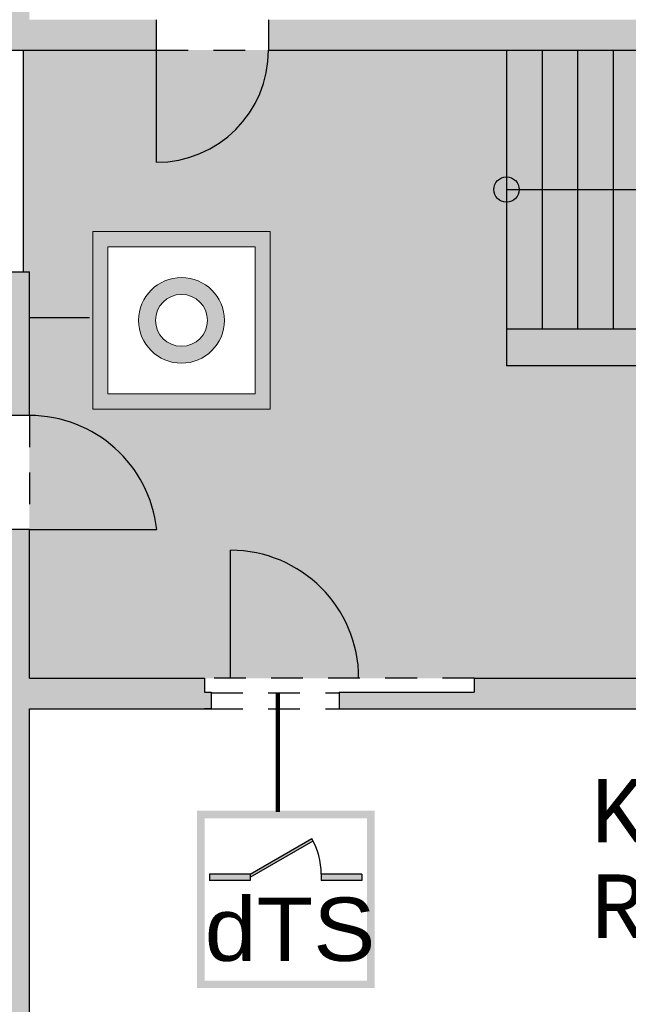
# Model space of a CAD drawing. Header units: metres. Extents: x -5 to 193, y -5 to 104.
# Tile 14 of 25: x 137.09 to 141.89, y 69.54 to 77.31. Entities that reach past the tile are written whole.
import ezdxf

# ---------------------------------------------------------------- set-up
doc = ezdxf.new("R2010")
doc.units = ezdxf.units.M
doc.header["$PDMODE"] = 65
doc.linetypes.add('AUSGEZOGEN', pattern=[0])
doc.linetypes.add('LINIE_2', pattern=[0.45, 0.25, -0.2])
for name, color, linetype, lineweight in [('XR$2$003STTXT_BAUTEILBESCHRIFTUNG', 7, 'Continuous', 13), ('XR$2$003WN111_ALLGEMEIN', 7, 'Continuous', 13), ('XR$2$004FE2DD_ZWEIDIMENSIONAL', 4, 'Continuous', 13), ('XR$2$004FEGLA_GLAS', 4, 'Continuous', 13), ('XR$2$004TT111_ALLGEMEIN', 7, 'Continuous', 13), ('XR$2$004TT999_SONSTIGES', 4, 'Continuous', 13), ('XR$2$005BM999_SONSTIGES', 8, 'Continuous', 13), ('XR$2$005BMENT_ENTWURF', 8, 'Continuous', 13), ('XR$3$STANDARD', 7, 'Continuous', 25)]:
    doc.layers.add(name, color=color, linetype=linetype, lineweight=lineweight)
doc.styles.add('ARIAL', font='ARIAL.TTF')
doc.styles.add('LUCIDACONSOLE', font='LUCON.TTF')
doc.dimstyles.new('_DIMSTYLE_2', dxfattribs={"dimtxt": 0.75, "dimasz": 1, "dimexe": 0, "dimexo": 1e-06, "dimgap": 0.375, "dimtad": 0, "dimrnd": 0.01, "dimzin": 4, "dimdsep": 46, "dimtxsty": 'Standard', "dimblk1": 'ALL_ML_STRICH', "dimblk2": 'ALL_ML_STRICH', "dimsah": 1, "dimcen": 0, "dimse1": 1, "dimse2": 1, "dimadec": 0, "dimazin": 0, "dimtfac": 1, "dimtdec": 0, "dimtix": 1, "dimtmove": 2, "dimatfit": 3, "dimfxl": 1, "dimtzin": 0, "dimlwd": 0, "dimlwe": 25, "dimarcsym": 0})

# ---------------------------------------------------------------- blocks, each defined once
blk = doc.blocks.new('ALL_ML_STRICH')
at = {"color": 0, "linetype": 'ByBlock', "lineweight": -2}
for p, q in [((0, -0.5), (0, 0.5)), ((-0.3, -0.3), (0.3, 0.3)), ((-1, 0), (0.5, 0))]:
    blk.add_line(p, q, dxfattribs=at)
blk = doc.blocks.new('*D4')
at = {"layer": 'DEFPOINTS', "color": 0, "linetype": 'AUSGEZOGEN', "lineweight": 25}
for p in [(126.5524, 84.1582), (136.9624, 80.3925), (126.5524, 75.1175)]:
    blk.add_point(p, dxfattribs=at)
at = {"layer": 'XR$3$STANDARD', "color": 0, "linetype": 'AUSGEZOGEN', "lineweight": -2}
for p, q in [((126.5524, 84.1582), (130.5699, 84.1582)), ((133.1637, 84.1582), (136.9624, 84.1582))]:
    blk.add_line(p, q, dxfattribs=at)
at = {"layer": 'XR$3$STANDARD', "color": 0, "linetype": 'AUSGEZOGEN', "lineweight": 25, "rotation": 180}
blk.add_blockref('ALL_ML_STRICH', (126.5524, 84.1582), dxfattribs=at)
at = {"layer": 'XR$3$STANDARD', "color": 0, "linetype": 'AUSGEZOGEN', "lineweight": 25}
blk.add_blockref('ALL_ML_STRICH', (136.9624, 84.1582), dxfattribs=at)
at = {"layer": 'XR$3$STANDARD', "color": 0, "linetype": 'AUSGEZOGEN', "lineweight": 25, "insert": (131.8668, 84.1582), "char_height": 0.75, "width": 2.329687, "attachment_point": 5}
blk.add_mtext('\\W0.62;\\A1;{10.41\\H0.495000;\\S^ ;}', dxfattribs=at)

msp = doc.modelspace()

# ---------------------------------------------------------------- hatches: boundary and pattern name
at = {"layer": 'XR$2$004TT111_ALLGEMEIN', "linetype": 'AUSGEZOGEN', "lineweight": 25}
h = msp.add_hatch(color=0, dxfattribs=at)
h.paths.add_polyline_path([(138.1674, 77.3075), (138.1674, 77.0675), (136.9274, 77.0675), (136.9274, 80.1425), (137.1674, 80.1425), (137.1674, 77.3075)], flags=16)
h.paths.add_polyline_path([(149.9774, 77.3075), (149.9774, 77.0675), (139.0524, 77.0675), (139.0524, 77.3075), (144.4314, 77.3075), (144.4314, 80.1425), (144.5464, 80.1425), (144.5464, 77.3075)], flags=16)
msp.add_hatch(color=0, dxfattribs=at).paths.add_polyline_path([(137.1674, 75.3175), (137.1674, 74.1855), (137.1673, 74.1855), (137.1671, 74.1855), (137.167, 74.1855), (137.1668, 74.1855), (137.1667, 74.1855), (137.1665, 74.1855), (137.1664, 74.1855), (137.1663, 74.1855), (137.1661, 74.1855), (137.166, 74.1855), (137.1658, 74.1855), (137.1657, 74.1855), (137.1655, 74.1855), (137.1654, 74.1855), (137.1652, 74.1855), (137.1651, 74.1855), (137.165, 74.1855), (137.1648, 74.1855), (137.1647, 74.1855), (137.1645, 74.1855), (137.1644, 74.1855), (137.1642, 74.1855), (137.1641, 74.1855), (137.1639, 74.1855), (137.1638, 74.1855), (137.1637, 74.1855), (137.1635, 74.1855), (137.1634, 74.1855), (137.1632, 74.1855), (137.1631, 74.1855), (137.1629, 74.1855), (137.1628, 74.1855), (137.1626, 74.1855), (137.1625, 74.1855), (137.1624, 74.1855), (137.1622, 74.1855), (136.9274, 74.1855), (136.9274, 74.8675), (136.9274, 75.1175), (136.9274, 75.3175)], flags=16)
at = {"layer": 'XR$3$STANDARD', "linetype": 'AUSGEZOGEN', "lineweight": 25, "true_color": 0x8cff8c}
h = msp.add_hatch(color=91, dxfattribs=at)
h.paths.add_polyline_path([(151.6524, 75.3175), (151.9124, 75.3175), (151.9124, 77.0675), (137.1174, 77.0675), (137.1174, 75.3175), (137.1674, 75.3175), (137.1674, 72.1125), (152.3424, 72.1125), (152.3424, 74.8675), (151.6524, 74.8675)])
h.paths.add_polyline_path([(137.6661, 74.2358), (137.6661, 75.6358), (139.0661, 75.6358), (139.0661, 74.2358)], flags=16)
h.paths.add_polyline_path([(148.8484, 75.3253), (148.8484, 76.3253), (150.2484, 76.3253), (150.2484, 75.3253)], flags=16)
at = {"layer": 'XR$3$STANDARD', "linetype": 'AUSGEZOGEN', "lineweight": 13}
h = msp.add_hatch(color=5, dxfattribs=at)
h.paths.add_polyline_path([(139.0661, 75.6358), (137.6661, 75.6358), (137.6661, 74.2358), (139.0661, 74.2358)])
h.paths.add_polyline_path([(138.9461, 74.3558), (137.7861, 74.3558), (137.7861, 75.5158), (138.9461, 75.5158)], flags=16)
h = msp.add_hatch(color=5, dxfattribs=at)
h.paths.add_polyline_path([(138.7042, 74.9358), (138.7041, 74.9416), (138.7039, 74.9475), (138.7037, 74.9534), (138.7033, 74.9593), (138.7029, 74.9652), (138.7023, 74.9711), (138.7016, 74.9769), (138.7009, 74.9828), (138.7, 74.9886), (138.699, 74.9944), (138.6979, 75.0002), (138.6968, 75.006), (138.6955, 75.0118), (138.6941, 75.0175), (138.6926, 75.0232), (138.6911, 75.0289), (138.6894, 75.0346), (138.6876, 75.0402), (138.6857, 75.0458), (138.6838, 75.0514), (138.6817, 75.0569), (138.6795, 75.0624), (138.6773, 75.0678), (138.6749, 75.0732), (138.6725, 75.0786), (138.6699, 75.0839), (138.6673, 75.0892), (138.6646, 75.0944), (138.6618, 75.0996), (138.6589, 75.1048), (138.6559, 75.1098), (138.6528, 75.1149), (138.6496, 75.1198), (138.6464, 75.1248), (138.643, 75.1296), (138.6396, 75.1344), (138.6361, 75.1392), (138.6325, 75.1439), (138.6288, 75.1485), (138.6251, 75.153), (138.6212, 75.1575), (138.6173, 75.1619), (138.6133, 75.1663), (138.6093, 75.1706), (138.6051, 75.1748), (138.6009, 75.1789), (138.5967, 75.183), (138.5923, 75.1869), (138.5879, 75.1909), (138.5834, 75.1947), (138.5789, 75.1984), (138.5742, 75.2021), (138.5696, 75.2057), (138.5648, 75.2092), (138.56, 75.2126), (138.5552, 75.216), (138.5502, 75.2192), (138.5453, 75.2224), (138.5402, 75.2255), (138.5351, 75.2285), (138.53, 75.2314), (138.5248, 75.2342), (138.5196, 75.2369), (138.5143, 75.2396), (138.509, 75.2421), (138.5036, 75.2445), (138.4982, 75.2469), (138.4928, 75.2492), (138.4873, 75.2513), (138.4817, 75.2534), (138.4762, 75.2554), (138.4706, 75.2572), (138.465, 75.259), (138.4593, 75.2607), (138.4536, 75.2623), (138.4479, 75.2637), (138.4422, 75.2651), (138.4364, 75.2664), (138.4306, 75.2676), (138.4248, 75.2686), (138.419, 75.2696), (138.4132, 75.2705), (138.4073, 75.2713), (138.4015, 75.2719), (138.3956, 75.2725), (138.3897, 75.2729), (138.3838, 75.2733), (138.3779, 75.2736), (138.372, 75.2737), (138.3661, 75.2738), (138.3602, 75.2737), (138.3543, 75.2736), (138.3484, 75.2733), (138.3426, 75.2729), (138.3367, 75.2725), (138.3308, 75.2719), (138.3249, 75.2713), (138.3191, 75.2705), (138.3133, 75.2696), (138.3074, 75.2686), (138.3016, 75.2676), (138.2959, 75.2664), (138.2901, 75.2651), (138.2844, 75.2637), (138.2786, 75.2623), (138.273, 75.2607), (138.2673, 75.259), (138.2617, 75.2572), (138.2561, 75.2554), (138.2505, 75.2534), (138.245, 75.2513), (138.2395, 75.2492), (138.2341, 75.2469), (138.2286, 75.2445), (138.2233, 75.2421), (138.218, 75.2396), (138.2127, 75.2369), (138.2074, 75.2342), (138.2023, 75.2314), (138.1971, 75.2285), (138.192, 75.2255), (138.187, 75.2224), (138.182, 75.2192), (138.1771, 75.216), (138.1723, 75.2126), (138.1674, 75.2092), (138.1627, 75.2057), (138.158, 75.2021), (138.1534, 75.1984), (138.1489, 75.1947), (138.1444, 75.1909), (138.14, 75.1869), (138.1356, 75.183), (138.1313, 75.1789), (138.1271, 75.1748), (138.123, 75.1706), (138.1189, 75.1663), (138.1149, 75.1619), (138.111, 75.1575), (138.1072, 75.153), (138.1034, 75.1485), (138.0998, 75.1439), (138.0962, 75.1392), (138.0927, 75.1344), (138.0892, 75.1296), (138.0859, 75.1248), (138.0826, 75.1198), (138.0795, 75.1149), (138.0764, 75.1098), (138.0734, 75.1048), (138.0705, 75.0996), (138.0677, 75.0944), (138.065, 75.0892), (138.0623, 75.0839), (138.0598, 75.0786), (138.0573, 75.0732), (138.055, 75.0678), (138.0527, 75.0624), (138.0506, 75.0569), (138.0485, 75.0514), (138.0465, 75.0458), (138.0447, 75.0402), (138.0429, 75.0346), (138.0412, 75.0289), (138.0396, 75.0232), (138.0382, 75.0175), (138.0368, 75.0118), (138.0355, 75.006), (138.0343, 75.0002), (138.0332, 74.9944), (138.0323, 74.9886), (138.0314, 74.9828), (138.0306, 74.9769), (138.03, 74.9711), (138.0294, 74.9652), (138.0289, 74.9593), (138.0286, 74.9534), (138.0283, 74.9475), (138.0282, 74.9416), (138.0281, 74.9358), (138.0282, 74.9299), (138.0283, 74.924), (138.0286, 74.9181), (138.0289, 74.9122), (138.0294, 74.9063), (138.03, 74.9004), (138.0306, 74.8946), (138.0314, 74.8887), (138.0323, 74.8829), (138.0332, 74.8771), (138.0343, 74.8713), (138.0355, 74.8655), (138.0368, 74.8597), (138.0382, 74.854), (138.0396, 74.8483), (138.0412, 74.8426), (138.0429, 74.8369), (138.0447, 74.8313), (138.0465, 74.8257), (138.0485, 74.8201), (138.0506, 74.8146), (138.0527, 74.8091), (138.055, 74.8037), (138.0573, 74.7983), (138.0598, 74.7929), (138.0623, 74.7876), (138.065, 74.7823), (138.0677, 74.7771), (138.0705, 74.7719), (138.0734, 74.7667), (138.0764, 74.7617), (138.0795, 74.7566), (138.0826, 74.7517), (138.0859, 74.7467), (138.0892, 74.7419), (138.0927, 74.7371), (138.0962, 74.7323), (138.0998, 74.7276), (138.1034, 74.723), (138.1072, 74.7185), (138.111, 74.714), (138.1149, 74.7096), (138.1189, 74.7052), (138.123, 74.7009), (138.1271, 74.6967), (138.1313, 74.6926), (138.1356, 74.6885), (138.14, 74.6846), (138.1444, 74.6806), (138.1489, 74.6768), (138.1534, 74.6731), (138.158, 74.6694), (138.1627, 74.6658), (138.1674, 74.6623), (138.1723, 74.6589), (138.1771, 74.6555), (138.182, 74.6523), (138.187, 74.6491), (138.192, 74.646), (138.1971, 74.643), (138.2023, 74.6401), (138.2074, 74.6373), (138.2127, 74.6346), (138.218, 74.6319), (138.2233, 74.6294), (138.2286, 74.627), (138.2341, 74.6246), (138.2395, 74.6223), (138.245, 74.6202), (138.2505, 74.6181), (138.2561, 74.6161), (138.2617, 74.6143), (138.2673, 74.6125), (138.273, 74.6108), (138.2786, 74.6092), (138.2844, 74.6078), (138.2901, 74.6064), (138.2959, 74.6051), (138.3016, 74.6039), (138.3074, 74.6029), (138.3133, 74.6019), (138.3191, 74.601), (138.3249, 74.6002), (138.3308, 74.5996), (138.3367, 74.599), (138.3426, 74.5986), (138.3484, 74.5982), (138.3543, 74.5979), (138.3602, 74.5978), (138.3661, 74.5977), (138.372, 74.5978), (138.3779, 74.5979), (138.3838, 74.5982), (138.3897, 74.5986), (138.3956, 74.599), (138.4015, 74.5996), (138.4073, 74.6002), (138.4132, 74.601), (138.419, 74.6019), (138.4248, 74.6029), (138.4306, 74.6039), (138.4364, 74.6051), (138.4422, 74.6064), (138.4479, 74.6078), (138.4536, 74.6092), (138.4593, 74.6108), (138.465, 74.6125), (138.4706, 74.6143), (138.4762, 74.6161), (138.4817, 74.6181), (138.4873, 74.6202), (138.4928, 74.6223), (138.4982, 74.6246), (138.5036, 74.627), (138.509, 74.6294), (138.5143, 74.6319), (138.5196, 74.6346), (138.5248, 74.6373), (138.53, 74.6401), (138.5351, 74.643), (138.5402, 74.646), (138.5453, 74.6491), (138.5502, 74.6523), (138.5552, 74.6555), (138.56, 74.6589), (138.5648, 74.6623), (138.5696, 74.6658), (138.5742, 74.6694), (138.5789, 74.6731), (138.5834, 74.6768), (138.5879, 74.6806), (138.5923, 74.6846), (138.5967, 74.6885), (138.6009, 74.6926), (138.6051, 74.6967), (138.6093, 74.7009), (138.6133, 74.7052), (138.6173, 74.7096), (138.6212, 74.714), (138.6251, 74.7185), (138.6288, 74.723), (138.6325, 74.7276), (138.6361, 74.7323), (138.6396, 74.7371), (138.643, 74.7419), (138.6464, 74.7467), (138.6496, 74.7517), (138.6528, 74.7566), (138.6559, 74.7617), (138.6589, 74.7667), (138.6618, 74.7719), (138.6646, 74.7771), (138.6673, 74.7823), (138.6699, 74.7876), (138.6725, 74.7929), (138.6749, 74.7983), (138.6773, 74.8037), (138.6795, 74.8091), (138.6817, 74.8146), (138.6838, 74.8201), (138.6857, 74.8257), (138.6876, 74.8313), (138.6894, 74.8369), (138.6911, 74.8426), (138.6926, 74.8483), (138.6941, 74.854), (138.6955, 74.8597), (138.6968, 74.8655), (138.6979, 74.8713), (138.699, 74.8771), (138.7, 74.8829), (138.7009, 74.8887), (138.7016, 74.8946), (138.7023, 74.9004), (138.7029, 74.9063), (138.7033, 74.9122), (138.7037, 74.9181), (138.7039, 74.924), (138.7041, 74.9299)])
h.paths.add_polyline_path([(138.5707, 74.9393), (138.5708, 74.9358), (138.5707, 74.9322), (138.5706, 74.9286), (138.5705, 74.925), (138.5703, 74.9215), (138.57, 74.9179), (138.5696, 74.9144), (138.5692, 74.9108), (138.5688, 74.9073), (138.5682, 74.9037), (138.5676, 74.9002), (138.567, 74.8967), (138.5663, 74.8932), (138.5655, 74.8897), (138.5647, 74.8862), (138.5638, 74.8828), (138.5628, 74.8793), (138.5618, 74.8759), (138.5607, 74.8725), (138.5596, 74.8691), (138.5584, 74.8658), (138.5572, 74.8624), (138.5559, 74.8591), (138.5545, 74.8558), (138.5531, 74.8525), (138.5516, 74.8493), (138.55, 74.8461), (138.5484, 74.8429), (138.5468, 74.8397), (138.5451, 74.8365), (138.5433, 74.8334), (138.5415, 74.8304), (138.5397, 74.8273), (138.5377, 74.8243), (138.5358, 74.8213), (138.5337, 74.8184), (138.5317, 74.8155), (138.5295, 74.8126), (138.5274, 74.8098), (138.5252, 74.807), (138.5229, 74.8042), (138.5206, 74.8015), (138.5182, 74.7988), (138.5158, 74.7962), (138.5133, 74.7936), (138.5108, 74.7911), (138.5083, 74.7886), (138.5057, 74.7861), (138.503, 74.7837), (138.5004, 74.7813), (138.4977, 74.779), (138.4949, 74.7767), (138.4921, 74.7745), (138.4893, 74.7723), (138.4864, 74.7702), (138.4835, 74.7681), (138.4806, 74.7661), (138.4776, 74.7641), (138.4746, 74.7622), (138.4715, 74.7604), (138.4684, 74.7585), (138.4653, 74.7568), (138.4622, 74.7551), (138.459, 74.7534), (138.4558, 74.7518), (138.4526, 74.7503), (138.4494, 74.7488), (138.4461, 74.7474), (138.4428, 74.746), (138.4395, 74.7447), (138.4361, 74.7435), (138.4327, 74.7423), (138.4294, 74.7411), (138.426, 74.7401), (138.4225, 74.7391), (138.4191, 74.7381), (138.4156, 74.7372), (138.4122, 74.7364), (138.4087, 74.7356), (138.4052, 74.7349), (138.4017, 74.7342), (138.3981, 74.7336), (138.3946, 74.7331), (138.3911, 74.7327), (138.3875, 74.7323), (138.384, 74.7319), (138.3804, 74.7316), (138.3768, 74.7314), (138.3733, 74.7313), (138.3697, 74.7312), (138.3661, 74.7311), (138.3626, 74.7312), (138.359, 74.7313), (138.3554, 74.7314), (138.3519, 74.7316), (138.3483, 74.7319), (138.3447, 74.7323), (138.3412, 74.7327), (138.3377, 74.7331), (138.3341, 74.7336), (138.3306, 74.7342), (138.3271, 74.7349), (138.3236, 74.7356), (138.3201, 74.7364), (138.3166, 74.7372), (138.3132, 74.7381), (138.3097, 74.7391), (138.3063, 74.7401), (138.3029, 74.7411), (138.2995, 74.7423), (138.2961, 74.7435), (138.2928, 74.7447), (138.2895, 74.746), (138.2862, 74.7474), (138.2829, 74.7488), (138.2797, 74.7503), (138.2764, 74.7518), (138.2732, 74.7534), (138.2701, 74.7551), (138.2669, 74.7568), (138.2638, 74.7585), (138.2607, 74.7604), (138.2577, 74.7622), (138.2547, 74.7641), (138.2517, 74.7661), (138.2488, 74.7681), (138.2459, 74.7702), (138.243, 74.7723), (138.2402, 74.7745), (138.2374, 74.7767), (138.2346, 74.779), (138.2319, 74.7813), (138.2292, 74.7837), (138.2266, 74.7861), (138.224, 74.7886), (138.2214, 74.7911), (138.2189, 74.7936), (138.2165, 74.7962), (138.2141, 74.7988), (138.2117, 74.8015), (138.2094, 74.8042), (138.2071, 74.807), (138.2049, 74.8098), (138.2027, 74.8126), (138.2006, 74.8155), (138.1985, 74.8184), (138.1965, 74.8213), (138.1945, 74.8243), (138.1926, 74.8273), (138.1907, 74.8304), (138.1889, 74.8334), (138.1872, 74.8365), (138.1855, 74.8397), (138.1838, 74.8429), (138.1822, 74.8461), (138.1807, 74.8493), (138.1792, 74.8525), (138.1778, 74.8558), (138.1764, 74.8591), (138.1751, 74.8624), (138.1739, 74.8658), (138.1727, 74.8691), (138.1715, 74.8725), (138.1705, 74.8759), (138.1694, 74.8793), (138.1685, 74.8828), (138.1676, 74.8862), (138.1668, 74.8897), (138.166, 74.8932), (138.1653, 74.8967), (138.1646, 74.9002), (138.164, 74.9037), (138.1635, 74.9073), (138.163, 74.9108), (138.1626, 74.9144), (138.1623, 74.9179), (138.162, 74.9215), (138.1618, 74.925), (138.1616, 74.9286), (138.1615, 74.9322), (138.1615, 74.9358), (138.1615, 74.9393), (138.1616, 74.9429), (138.1618, 74.9465), (138.162, 74.95), (138.1623, 74.9536), (138.1626, 74.9571), (138.163, 74.9607), (138.1635, 74.9642), (138.164, 74.9678), (138.1646, 74.9713), (138.1653, 74.9748), (138.166, 74.9783), (138.1668, 74.9818), (138.1676, 74.9853), (138.1685, 74.9887), (138.1694, 74.9922), (138.1705, 74.9956), (138.1715, 74.999), (138.1727, 75.0024), (138.1739, 75.0057), (138.1751, 75.0091), (138.1764, 75.0124), (138.1778, 75.0157), (138.1792, 75.019), (138.1807, 75.0222), (138.1822, 75.0254), (138.1838, 75.0286), (138.1855, 75.0318), (138.1872, 75.035), (138.1889, 75.0381), (138.1907, 75.0411), (138.1926, 75.0442), (138.1945, 75.0472), (138.1965, 75.0502), (138.1985, 75.0531), (138.2006, 75.056), (138.2027, 75.0589), (138.2049, 75.0617), (138.2071, 75.0645), (138.2094, 75.0673), (138.2117, 75.07), (138.2141, 75.0727), (138.2165, 75.0753), (138.2189, 75.0779), (138.2214, 75.0804), (138.224, 75.0829), (138.2266, 75.0854), (138.2292, 75.0878), (138.2319, 75.0902), (138.2346, 75.0925), (138.2374, 75.0948), (138.2402, 75.097), (138.243, 75.0992), (138.2459, 75.1013), (138.2488, 75.1034), (138.2517, 75.1054), (138.2547, 75.1074), (138.2577, 75.1093), (138.2607, 75.1111), (138.2638, 75.113), (138.2669, 75.1147), (138.2701, 75.1164), (138.2732, 75.1181), (138.2764, 75.1197), (138.2797, 75.1212), (138.2829, 75.1227), (138.2862, 75.1241), (138.2895, 75.1255), (138.2928, 75.1268), (138.2961, 75.128), (138.2995, 75.1292), (138.3029, 75.1304), (138.3063, 75.1314), (138.3097, 75.1324), (138.3132, 75.1334), (138.3166, 75.1343), (138.3201, 75.1351), (138.3236, 75.1359), (138.3271, 75.1366), (138.3306, 75.1373), (138.3341, 75.1379), (138.3377, 75.1384), (138.3412, 75.1388), (138.3447, 75.1392), (138.3483, 75.1396), (138.3519, 75.1399), (138.3554, 75.1401), (138.359, 75.1402), (138.3626, 75.1403), (138.3661, 75.1404), (138.3697, 75.1403), (138.3733, 75.1402), (138.3768, 75.1401), (138.3804, 75.1399), (138.384, 75.1396), (138.3875, 75.1392), (138.3911, 75.1388), (138.3946, 75.1384), (138.3981, 75.1379), (138.4017, 75.1373), (138.4052, 75.1366), (138.4087, 75.1359), (138.4122, 75.1351), (138.4156, 75.1343), (138.4191, 75.1334), (138.4225, 75.1324), (138.426, 75.1314), (138.4294, 75.1304), (138.4327, 75.1292), (138.4361, 75.128), (138.4395, 75.1268), (138.4428, 75.1255), (138.4461, 75.1241), (138.4494, 75.1227), (138.4526, 75.1212), (138.4558, 75.1197), (138.459, 75.1181), (138.4622, 75.1164), (138.4653, 75.1147), (138.4684, 75.113), (138.4715, 75.1111), (138.4746, 75.1093), (138.4776, 75.1074), (138.4806, 75.1054), (138.4835, 75.1034), (138.4864, 75.1013), (138.4893, 75.0992), (138.4921, 75.097), (138.4949, 75.0948), (138.4977, 75.0925), (138.5004, 75.0902), (138.503, 75.0878), (138.5057, 75.0854), (138.5083, 75.0829), (138.5108, 75.0804), (138.5133, 75.0779), (138.5158, 75.0753), (138.5182, 75.0727), (138.5206, 75.07), (138.5229, 75.0673), (138.5252, 75.0645), (138.5274, 75.0617), (138.5295, 75.0589), (138.5317, 75.056), (138.5337, 75.0531), (138.5358, 75.0502), (138.5377, 75.0472), (138.5397, 75.0442), (138.5415, 75.0411), (138.5433, 75.0381), (138.5451, 75.035), (138.5468, 75.0318), (138.5484, 75.0286), (138.55, 75.0254), (138.5516, 75.0222), (138.5531, 75.019), (138.5545, 75.0157), (138.5559, 75.0124), (138.5572, 75.0091), (138.5584, 75.0057), (138.5596, 75.0024), (138.5607, 74.999), (138.5618, 74.9956), (138.5628, 74.9922), (138.5638, 74.9887), (138.5647, 74.9853), (138.5655, 74.9818), (138.5663, 74.9783), (138.567, 74.9748), (138.5676, 74.9713), (138.5682, 74.9678), (138.5688, 74.9642), (138.5692, 74.9607), (138.5696, 74.9571), (138.57, 74.9536), (138.5703, 74.95), (138.5705, 74.9465), (138.5706, 74.9429)], flags=16)
at = {"layer": 'XR$3$STANDARD', "linetype": 'AUSGEZOGEN', "lineweight": 25}
msp.add_hatch(color=0, dxfattribs=at).paths.add_polyline_path([(136.9274, 65.7892), (137.1674, 65.7892), (137.1674, 71.8725), (138.5999, 71.8725), (138.5999, 72.0025), (138.5474, 72.0025), (138.5474, 72.1125), (137.1674, 72.1125), (137.1674, 73.2856), (136.9274, 73.2855), (136.9274, 72.1125), (135.9724, 72.1125), (135.9724, 71.8725), (136.9274, 71.8725)])
at = {"layer": 'XR$3$STANDARD', "linetype": 'LINIE_2', "lineweight": 25}
msp.add_hatch(color=0, dxfattribs=at).paths.add_polyline_path([(144.4124, 65.7938), (144.5624, 65.7938), (144.5624, 71.8725), (148.8899, 71.8725), (148.8899, 72.1125), (140.6724, 72.1125), (140.6724, 72.0025), (139.6099, 72.0025), (139.6099, 71.8725), (144.4124, 71.8725)])
at = {"layer": 'XR$3$STANDARD', "linetype": 'AUSGEZOGEN', "lineweight": 140}
h = msp.add_hatch(color=1, dxfattribs=at)
h.paths.add_polyline_path([(139.8875, 71.0683), (138.4875, 71.0683), (138.4875, 69.6683), (139.8875, 69.6683)])
h.paths.add_polyline_path([(138.5475, 71.0083), (139.8275, 71.0083), (139.8275, 69.7283), (138.5475, 69.7283)], flags=16)
for points in [[(138.9075, 70.5683), (138.9075, 70.543), (139.4034, 70.8293), (139.3924, 70.8483)], [(138.9075, 70.5183), (138.9075, 70.5683), (138.5875, 70.5683), (138.5875, 70.5183)], [(139.7875, 70.5183), (139.7875, 70.5683), (139.4675, 70.5683), (139.4675, 70.5183)]]:
    msp.add_hatch(color=0, dxfattribs=at).paths.add_polyline_path(points)

# ---------------------------------------------------------------- linework, layer by layer
at = {"layer": 'XR$2$003STTXT_BAUTEILBESCHRIFTUNG', "color": 1, "linetype": 'AUSGEZOGEN', "lineweight": 25}
msp.add_line((137.1174, 77.0675), (137.1174, 75.3175), dxfattribs=at)
at = {"layer": 'XR$2$003WN111_ALLGEMEIN', "color": 2, "linetype": 'AUSGEZOGEN', "lineweight": 25}
for p, q in [((138.1674, 77.3075), (138.1674, 77.0675)), ((139.0524, 77.3075), (139.0524, 77.0675)), ((136.9274, 77.0675), (138.1674, 77.0675)), ((139.0524, 77.0675), (149.9774, 77.0675)), ((136.9274, 75.3175), (137.1674, 75.3175)), ((137.1674, 75.1175), (137.1674, 75.3175)), ((137.1674, 74.1855), (137.1674, 75.3175)), ((137.1674, 74.1855), (136.9274, 74.1855)), ((137.1674, 73.2856), (136.9274, 73.2855)), ((137.1674, 72.1125), (137.1674, 73.2856)), ((137.1674, 72.1125), (138.5474, 72.1125)), ((138.5474, 72.1125), (138.5474, 72.0025)), ((140.6724, 72.1125), (148.8899, 72.1125)), ((140.6724, 72.1125), (140.6724, 72.0025)), ((138.5474, 72.0025), (138.5999, 72.0025)), ((138.5999, 72.0025), (138.5999, 71.8725)), ((139.6099, 72.0025), (140.6724, 72.0025)), ((139.6099, 72.0025), (139.6099, 71.8725)), ((137.1674, 71.8725), (138.5999, 71.8725)), ((137.1674, 65.7892), (137.1674, 71.8725)), ((138.5999, 71.8725), (138.5474, 71.8725)), ((139.6099, 71.8725), (144.4124, 71.8725))]:
    msp.add_line(p, q, dxfattribs=at)
at = {"layer": 'XR$2$004FE2DD_ZWEIDIMENSIONAL', "color": 1, "linetype": 'AUSGEZOGEN', "lineweight": 25}
for p, q in [((137.1674, 73.2856), (138.1714, 73.2856)), ((138.7524, 72.1125), (138.7524, 73.1225))]:
    msp.add_line(p, q, dxfattribs=at)
for centre, start in [((137.1674, 73.1755), 6.26038), ((138.7524, 72.1125), 0)]:
    msp.add_arc(centre, 1.01, start, 90, dxfattribs=at)
at = {"layer": 'XR$2$004TT999_SONSTIGES', "color": 6, "linetype": 'AUSGEZOGEN', "lineweight": 25}
for p, q in [((140.9274, 77.0675), (140.9274, 74.8675)), ((140.9274, 77.0675), (140.9274, 74.5775)), ((141.2074, 77.0675), (141.2074, 74.8675)), ((141.4874, 77.0675), (141.4874, 74.8675)), ((141.7674, 77.0675), (141.7674, 74.8675)), ((140.9274, 75.9675), (142.2528, 75.9675)), ((142.0474, 74.8675), (140.9274, 74.8675)), ((142.1491, 74.5775), (140.9274, 74.5775))]:
    msp.add_line(p, q, dxfattribs=at)
msp.add_circle((140.9274, 75.9675), 0.1, dxfattribs=at)
at = {"layer": 'XR$2$005BM999_SONSTIGES', "color": 1, "linetype": 'AUSGEZOGEN', "lineweight": 25}
msp.add_line((138.1674, 77.0675), (138.1674, 76.1825), dxfattribs=at)
msp.add_arc((138.1674, 77.0675), 0.885, 270, 0, dxfattribs=at)
at = {"layer": 'XR$2$005BMENT_ENTWURF', "color": 254, "linetype": 'LINIE_2', "lineweight": 25, "true_color": 0xf0f0b4}
for p, q in [((138.1674, 77.0675), (139.0524, 77.0675)), ((137.1674, 74.1855), (137.1674, 73.2855)), ((140.6724, 72.1125), (138.5474, 72.1125)), ((138.5999, 71.9984), (139.6099, 71.9984)), ((138.5999, 71.8725), (139.6099, 71.8725))]:
    msp.add_line(p, q, dxfattribs=at)
at = {"layer": 'XR$3$STANDARD', "color": 3, "linetype": 'AUSGEZOGEN', "lineweight": 13}
for p, q in [((139.0661, 75.6358), (137.6661, 75.6358)), ((137.6661, 75.6358), (137.6661, 74.2358)), ((139.0661, 74.2358), (139.0661, 75.6358)), ((137.6661, 74.2358), (139.0661, 74.2358))]:
    msp.add_line(p, q, dxfattribs=at)
at = {"layer": 'XR$3$STANDARD', "color": 1, "linetype": 'AUSGEZOGEN', "lineweight": 13}
for p, q in [((138.9461, 75.5158), (137.7861, 75.5158)), ((137.7861, 75.5158), (137.7861, 74.3558)), ((138.9461, 74.3558), (138.9461, 75.5158)), ((137.7861, 74.3558), (138.9461, 74.3558))]:
    msp.add_line(p, q, dxfattribs=at)
at = {"layer": 'XR$3$STANDARD', "color": 0, "linetype": 'AUSGEZOGEN', "lineweight": 25}
msp.add_line((137.6411, 74.956), (137.1674, 74.956), dxfattribs=at)
at = {"layer": 'XR$3$STANDARD', "color": 1, "linetype": 'AUSGEZOGEN', "lineweight": 140}
msp.add_line((139.125, 71.0602), (139.125, 71.9984), dxfattribs=at)
at = {"layer": 'XR$3$STANDARD', "color": 1, "linetype": 'AUSGEZOGEN', "lineweight": 25}
for p, q in [((138.9075, 70.5683), (139.3924, 70.8483)), ((138.9075, 70.543), (139.4034, 70.8293)), ((138.9075, 70.5683), (138.5875, 70.5683)), ((138.5875, 70.5683), (138.5875, 70.5183)), ((138.9075, 70.5683), (138.9075, 70.5183)), ((139.7875, 70.5683), (139.4675, 70.5683)), ((139.4675, 70.5683), (139.4675, 70.5183)), ((139.7875, 70.5683), (139.7875, 70.5183)), ((138.9075, 70.5183), (138.5875, 70.5183)), ((139.7875, 70.5183), (139.4675, 70.5183))]:
    msp.add_line(p, q, dxfattribs=at)
at = {"layer": 'XR$3$STANDARD', "color": 5, "linetype": 'AUSGEZOGEN', "lineweight": 13}
for radius in [0.338, 0.2046]:
    msp.add_circle((138.3661, 74.9358), radius, dxfattribs=at)
at = {"layer": 'XR$3$STANDARD', "color": 1, "linetype": 'AUSGEZOGEN', "lineweight": 25}
msp.add_arc((138.9075, 70.5683), 0.56, 0, 30, dxfattribs=at)

# ---------------------------------------------------------------- texts
at = {"layer": 'XR$2$004FEGLA_GLAS', "color": 0, "linetype": 'AUSGEZOGEN', "lineweight": 25, "insert": (141.5948, 71.3179), "char_height": 0.5, "width": 3.162017, "attachment_point": 1, "line_spacing_factor": 0.903614, "style": 'LUCIDACONSOLE'}
msp.add_mtext('{\\fLucida Console|i0|b0;\\H0.500000;\\W1.000000;\\C7;Klasse}\\P{\\fLucida Console|i0|b0;\\H0.500000;\\W1.000000;\\C7;R 22}\\P', dxfattribs=at)
at = {"layer": 'XR$3$STANDARD', "color": 0, "linetype": 'AUSGEZOGEN', "lineweight": 25, "insert": (138.5489, 69.8759), "char_height": 0.5, "width": 1.546311, "attachment_point": 7, "style": 'ARIAL'}
msp.add_mtext('\\W1.05;dTS', dxfattribs=at)

# ---------------------------------------------------------------- dimensions: what is measured, and where the dimension line sits
at = {"layer": 'XR$3$STANDARD', "color": 0, "linetype": 'AUSGEZOGEN', "lineweight": 25}
dim = msp.add_linear_dim(base=(136.9624, 84.1582), p1=(126.5524, 75.1175), p2=(136.9624, 80.3925), dimstyle='_DIMSTYLE_2', override={"dimpost": '<>', "dimclrd": 0, "dimclre": 0, "dimclrt": 0, "dimlwd": 0, "dimlwe": 25}, dxfattribs=at)
dim.commit()
dim.dimension.update_dxf_attribs({"geometry": '*D4', "text_midpoint": (131.8668, 84.1582)})

doc.saveas('drawing.dxf')
